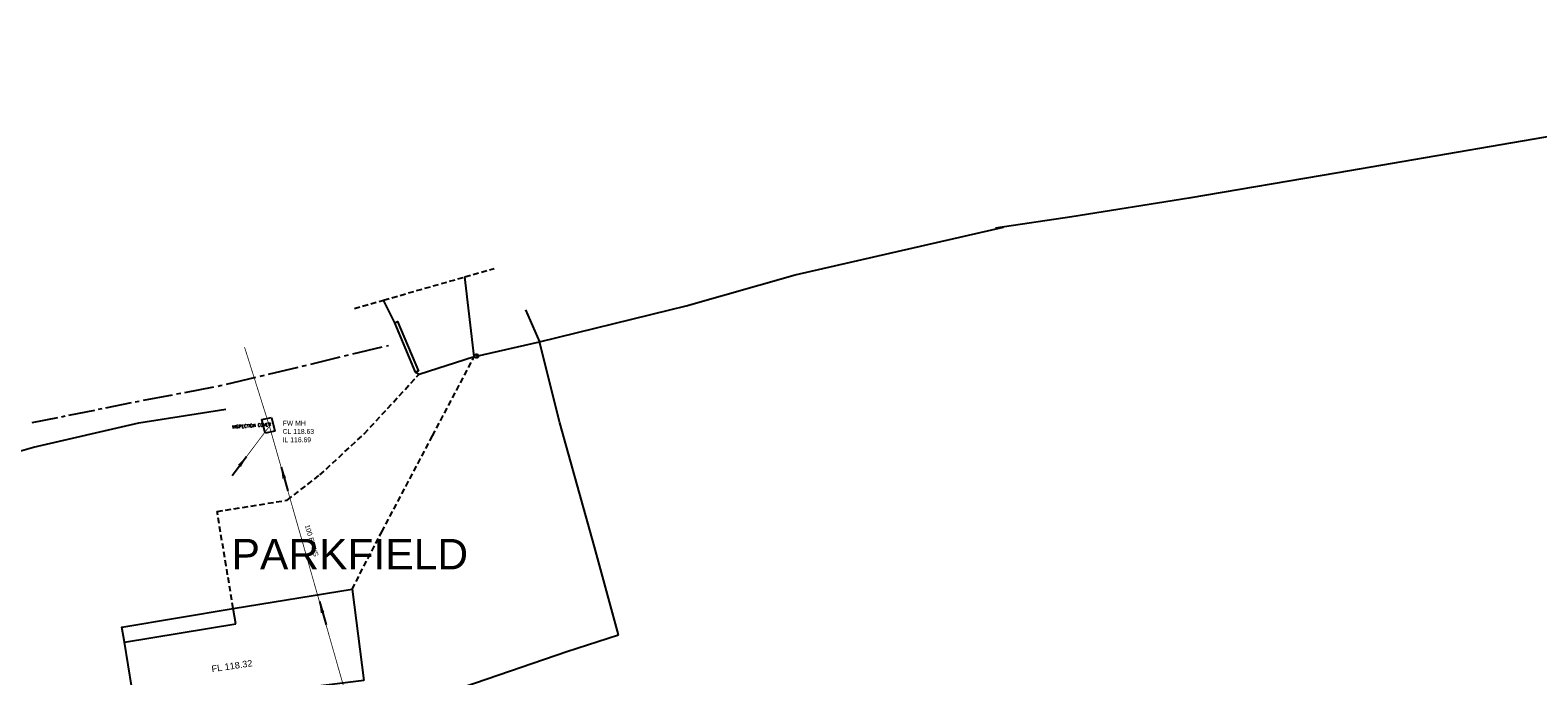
# Model space of a CAD drawing. Extents: x 14683 to 402730, y 286898 to 590920.
# Tile 20 of 39: x 104250 to 203205, y 535501 to 577911. Entities that reach past the tile are written whole.
import ezdxf

# ---------------------------------------------------------------- set-up
doc = ezdxf.new("R2010")
doc.units = 0
doc.header["$LTSCALE"] = 1500
doc.header["$MEASUREMENT"] = 0
for name, pattern in [('01-SITE PLAN$0$ECL-001', [100, 50, 0, 50]), ('01-SITE PLAN$0$HIDDEN', [0.375, 0.25, -0.125]), ('CENTRE', [2, 1.25, -0.25, 0.25, -0.25]), ('ECL-001', [100, 50, 0, 50])]:
    doc.linetypes.add(name, pattern=pattern)
doc.layers.get('0').update_dxf_attribs({"linetype": 'CONTINUOUS'})
for name, color, linetype in [('01-SITE PLAN$0$_NIBSC_A fence 3', 7, 'CONTINUOUS'), ('01-SITE PLAN$0$_NIBSC_A site plan', 7, 'CONTINUOUS'), ('01-SITE PLAN$0$_NIBSC_S text', 7, 'CONTINUOUS'), ('_NIBSC_PH efws', 10, 'CENTRE'), ('_NIBSC_PH efws text', 10, 'CONTINUOUS'), ('_NIBSC_PH inspection covers', 6, 'CONTINUOUS'), ('_NIBSC_PH text', 7, 'CONTINUOUS'), ('GATES', 7, 'CONTINUOUS'), ('Xref', 7, 'CONTINUOUS')]:
    doc.layers.add(name, color=color, linetype=linetype)
doc.styles.add('01-SITE PLAN$0$Standard', font='arial.ttf')
doc.styles.add('DEFAULT', font='Simplex')
doc.styles.get("Standard").update_dxf_attribs({"font": 'arial.ttf'})
doc.dimstyles.new('NIBSC 1-200', dxfattribs={"dimscale": 300, "dimtxt": 2.5, "dimasz": 2.5, "dimexe": 1.25, "dimexo": 0.625, "dimtad": 1, "dimdec": 0, "dimdsep": 46, "dimtxsty": 'Standard', "dimcen": 2.5, "dimclrd": 256, "dimclre": 256, "dimadec": 0, "dimazin": 0, "dimtfac": 1, "dimtdec": 0, "dimtmove": 0, "dimatfit": 2, "dimfxl": 1, "dimlwd": -1, "dimlwe": -1, "dimarcsym": 0})

# ---------------------------------------------------------------- blocks, each defined once
blk = doc.blocks.new('ECBL2')
at = {"color": 0, "linetype": 'ByBlock'}
blk.add_lwpolyline([(-0.5, -0.03125), (-0.5, 0.03125), (-0.48438, 0.125), (-0.45313, 0.21875), (-0.40625, 0.29688), (-0.35938, 0.35938), (-0.29688, 0.40625), (-0.21875, 0.45313), (-0.125, 0.48438), (-0.03125, 0.5), (0.03125, 0.5), (0.125, 0.48438), (0.21875, 0.45313), (0.29688, 0.40625), (0.35938, 0.35938), (0.40625, 0.29688), (0.45313, 0.21875), (0.48438, 0.125), (0.5, 0.03125), (0.5, -0.03125), (0.48438, -0.125), (0.45313, -0.21875), (0.40625, -0.29688), (0.35938, -0.35938), (0.29688, -0.40625), (0.21875, -0.45313), (0.125, -0.48438), (0.03125, -0.5), (-0.03125, -0.5), (-0.125, -0.48438), (-0.21875, -0.45313), (-0.29688, -0.40625), (-0.35938, -0.35938), (-0.40625, -0.29688), (-0.45313, -0.21875), (-0.48438, -0.125), (-0.5, -0.04688)], dxfattribs=at)
blk = doc.blocks.new('01-SITE PLAN$0$ECBL2')
at = {"color": 0, "linetype": 'ByBlock'}
blk.add_lwpolyline([(-0.5, -0.03125), (-0.5, 0.03125), (-0.48438, 0.125), (-0.45313, 0.21875), (-0.40625, 0.29688), (-0.35938, 0.35938), (-0.29688, 0.40625), (-0.21875, 0.45313), (-0.125, 0.48438), (-0.03125, 0.5), (0.03125, 0.5), (0.125, 0.48438), (0.21875, 0.45313), (0.29688, 0.40625), (0.35938, 0.35938), (0.40625, 0.29688), (0.45313, 0.21875), (0.48438, 0.125), (0.5, 0.03125), (0.5, -0.03125), (0.48438, -0.125), (0.45313, -0.21875), (0.40625, -0.29688), (0.35938, -0.35938), (0.29688, -0.40625), (0.21875, -0.45313), (0.125, -0.48438), (0.03125, -0.5), (-0.03125, -0.5), (-0.125, -0.48438), (-0.21875, -0.45313), (-0.29688, -0.40625), (-0.35938, -0.35938), (-0.40625, -0.29688), (-0.45313, -0.21875), (-0.48438, -0.125), (-0.5, -0.04688)], dxfattribs=at)
blk = doc.blocks.new('01-SITE PLAN')
at = {"layer": '01-SITE PLAN$0$_NIBSC_A fence 3', "linetype": '01-SITE PLAN$0$ECL-001'}
for points in [[(624442, 245711), (624455, 245705), (658768, 258190), (666108, 260694), (674684, 263452), (685456, 267026), (691922, 269196), (697918, 271246), (701306, 272332), (699746, 278118), (697470, 286256), (696126, 291588), (704684, 293678), (705752, 293940), (712910, 295978), (726584, 299119)], [(624442, 245711), (624455, 245705), (658768, 258190), (666108, 260694), (674684, 263452), (685456, 267026), (691922, 269196), (697918, 271246), (701306, 272332), (699746, 278118), (697470, 286256), (696126, 291588), (704684, 293678), (705752, 293940), (712910, 295978), (726584, 299119)], [(648614, 280594), (654924, 282366), (662924, 284672), (669826, 286272), (675532, 287152)], [(648614, 280594), (654924, 282366), (662924, 284672), (669826, 286272), (675532, 287152)]]:
    blk.add_lwpolyline(points, dxfattribs=at)
at = {"layer": '01-SITE PLAN$0$_NIBSC_A site plan', "linetype": 'Continuous'}
for p, q in [((683877, 290787), (685813, 291249)), ((686090, 291315), (686228, 291348)), ((680558, 289995), (680835, 290061)), ((681111, 290127), (683047, 290589)), ((683324, 290655), (683601, 290721)), ((675579, 288807), (677515, 289269)), ((677792, 289335), (678069, 289401)), ((678345, 289467), (680281, 289929)), ((670131, 287746), (672035, 288110)), ((672307, 288162), (672579, 288214)), ((672852, 288266), (674756, 288630)), ((675028, 288682), (675164, 288708)), ((675164, 288708), (675303, 288741)), ((665242, 286764), (666937, 287106)), ((667179, 287155), (667421, 287204)), ((667664, 287253), (669359, 287595)), ((669601, 287644), (669722, 287668)), ((669722, 287668), (669858, 287694)), ((662820, 286275), (664515, 286617)), ((664757, 286666), (664999, 286715))]:
    blk.add_line(p, q, dxfattribs=at)
at = {"layer": '01-SITE PLAN$0$_NIBSC_A site plan', "linetype": '01-SITE PLAN$0$ECL-001'}
for points in [[(803244, 312054), (793680, 310870), (787562, 309960), (781350, 308858), (770400, 306676), (762792, 305142), (748534, 302684), (738748, 301028), (731078, 299784), (726048, 299040)], [(669744, 266650), (668882, 271860), (676190, 273068), (676026, 274066), (683832, 275342), (684596, 269346), (679854, 268742), (679880, 268544), (669744, 266650)]]:
    blk.add_lwpolyline(points, dxfattribs=at)
at = {"layer": '01-SITE PLAN$0$_NIBSC_A site plan', "linetype": '01-SITE PLAN$0$HIDDEN'}
for points in [[(683976, 293780), (685900, 294328), (691234, 295848), (693156, 296396)], [(683832, 275342), (685772, 279108), (689110, 285408), (691842, 290616)], [(676026, 274066), (675566, 276870), (674966, 280436), (679578, 281186), (681712, 282842), (684640, 285558), (688224, 289462)]]:
    blk.add_lwpolyline(points, dxfattribs=at)
at = {"layer": '01-SITE PLAN$0$_NIBSC_A site plan'}
for points in [[(687998, 289582), (688224, 289462), (691842, 290616), (691234, 295848)], [(686632, 292832), (685900, 294328)], [(695218, 293692), (696126, 291588)], [(688182, 289660), (687998, 289582), (686632, 292832), (686816, 292908), (688182, 289660)], [(692000, 290652), (696126, 291588)], [(668882, 271860), (668720, 272846), (676026, 274066)]]:
    blk.add_lwpolyline(points, dxfattribs=at)
at = {"layer": '01-SITE PLAN$0$_NIBSC_A site plan', "xscale": 240, "yscale": 240, "zscale": 240}
blk.add_blockref('01-SITE PLAN$0$ECBL2', (692000, 290650), dxfattribs=at)
at = {"layer": '01-SITE PLAN$0$_NIBSC_A site plan', "style": '01-SITE PLAN$0$Standard', "flags": 3}
blk.add_attdef('ISI_MICROGDS_OBJECT_NAME', (687240, 149030), '', height=0.05, rotation=4.16905, dxfattribs=at)
at = {"layer": '01-SITE PLAN$0$_NIBSC_S text', "insert": (675918, 278639), "char_height": 2000, "width": 20217.21, "attachment_point": 1, "style": '01-SITE PLAN$0$Standard'}
blk.add_mtext('{\\Fhelv|c0;PARKFIELD}', dxfattribs=at)

msp = doc.modelspace()

# ---------------------------------------------------------------- linework, layer by layer
at = {"layer": '_NIBSC_PH efws', "const_width": 50}
for points in [[(121481, 532648), (125243, 533336), (119955, 551896), (118321, 557090)], [(119955, 551896), (117642, 548830)]]:
    msp.add_lwpolyline(points, dxfattribs=at)
at = {"layer": '_NIBSC_PH inspection covers', "linetype": 'ECL-001'}
msp.add_lwpolyline([(120095, 552480), (120301, 551574), (119667, 551430), (119461, 552336), (120095, 552480)], dxfattribs=at)

# ---------------------------------------------------------------- block references
at = {"layer": 'GATES', "color": 7, "xscale": 240, "yscale": 240, "zscale": 240}
msp.add_blockref('ECBL2', (133551, 556506), dxfattribs=at)
at = {"layer": 'Xref'}
msp.add_blockref('01-SITE PLAN', (-558449, 265856), dxfattribs=at)

# ---------------------------------------------------------------- texts
at = {"layer": '_NIBSC_PH efws text'}
for s, p in [('FW MH', (120823, 551941)), ('CL 118.63', (120823, 551393)), ('IL 116.69', (120823, 550844))]:
    msp.add_text(s, height=320, dxfattribs=at).set_placement(p)
msp.add_text('100 EFWS', height=320, rotation=286.22355, dxfattribs=at).set_placement((122277, 545379))
at = {"layer": '_NIBSC_PH inspection covers', "insert": (117507, 551946), "char_height": 200, "width": 2792, "attachment_point": 1, "rotation": 4, "style": 'DEFAULT'}
msp.add_mtext('INSPECTION COVER', dxfattribs=at)
at = {"layer": '_NIBSC_PH text'}
msp.add_text('FL 118.32', height=430.1, rotation=8.50485, dxfattribs=at).set_placement((116188, 535737))

# ---------------------------------------------------------------- leaders
at = {"layer": '_NIBSC_PH efws'}
for points in [[(118442, 549890), (117501, 548648)], [(120721, 549209), (121165, 547650)], [(123237, 540377), (123670, 538860)]]:
    msp.add_leader(points, dimstyle='NIBSC 1-200', override={"dimgap": 0.625, "dimtad": 0}, dxfattribs=at)

doc.saveas('drawing.dxf')
